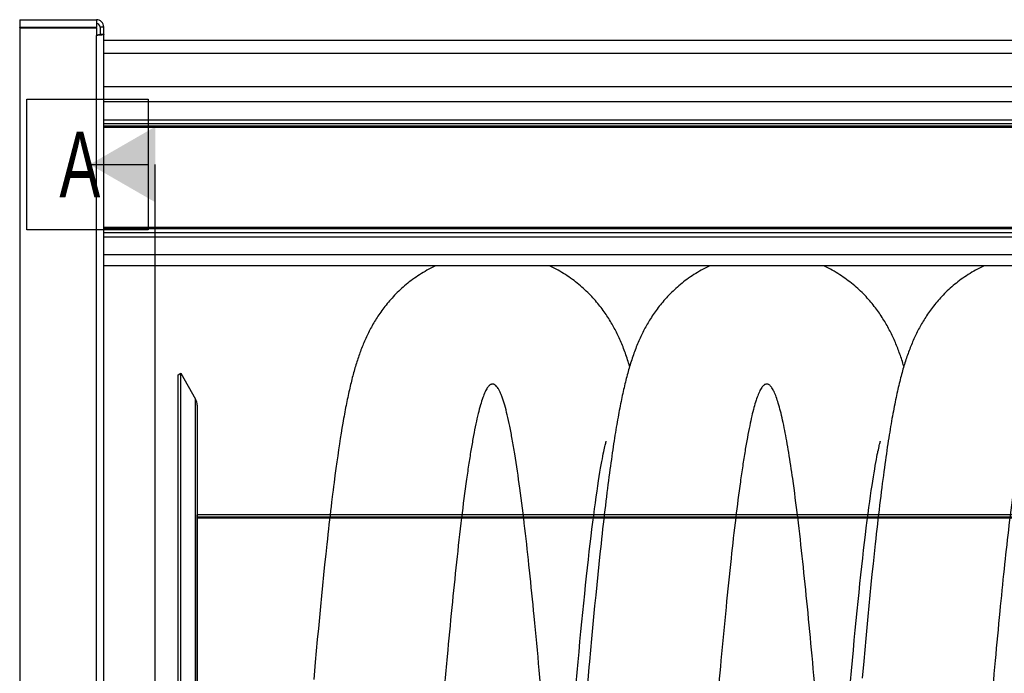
# Model space of a CAD drawing. Extents: x 0 to 420, y -49 to 297.
# Tile 14 of 20: x 139 to 192, y 211 to 246. Entities that reach past the tile are written whole.
import ezdxf

# ---------------------------------------------------------------- set-up
doc = ezdxf.new("R2010")
doc.units = 0
doc.header["$LTSCALE"] = 23.1
for name, color, linetype in [('110528_DXF_CONTINUOUS_LINE', 7, 'CONTINUOUS'), ('110528_DXF_DIMENSION', 7, 'CONTINUOUS'), ('110534_DXF_CONTINUOUS_LINE', 7, 'CONTINUOUS'), ('110652_DXF_CONTINUOUS_LINE', 7, 'CONTINUOUS'), ('110802_DXF_CONTINUOUS_LINE', 7, 'CONTINUOUS'), ('HOSE_125_10_DXF_CONTINUOUS', 7, 'CONTINUOUS')]:
    doc.layers.add(name, color=color, linetype=linetype)
doc.styles.get("Standard").update_dxf_attribs({"font": 'txt', "width": 0.7})

msp = doc.modelspace()

# ---------------------------------------------------------------- linework, layer by layer
at = {"layer": '110528_DXF_CONTINUOUS_LINE', "color": 7, "linetype": 'CONTINUOUS'}
for p, q in [((147.38532, 227.10552), (147.51523, 227.18052)), ((147.51523, 167.03052), (147.51523, 227.18052)), ((147.51523, 227.18052), (148.31426, 225.79655)), ((148.40135, 225.47136), (148.40135, 168.73968))]:
    msp.add_line(p, q, dxfattribs=at)
at = {"layer": '110528_DXF_CONTINUOUS_LINE', "color": 3, "linetype": 'CONTINUOUS'}
msp.add_line((147.38532, 167.10552), (147.38532, 227.10552), dxfattribs=at)
at = {"layer": '110528_DXF_CONTINUOUS_LINE', "color": 9, "linetype": 'CONTINUOUS'}
msp.add_line((148.31426, 168.41449), (148.31426, 225.79655), dxfattribs=at)
at = {"layer": '110528_DXF_CONTINUOUS_LINE', "color": 7, "linetype": 'CONTINUOUS'}
msp.add_arc((147.75135, 225.47155), 0.65, 0, 30, dxfattribs=at)
at = {"layer": '110528_DXF_DIMENSION', "color": 2, "linetype": 'CONTINUOUS'}
for p, q in [((139.2786, 234.85494), (139.2786, 241.85494)), ((139.2786, 241.85494), (145.7786, 241.85494)), ((145.7786, 241.85494), (145.7786, 234.85494)), ((142.6536, 238.35494), (145.7786, 238.35494)), ((146.1536, 155.8561), (146.1536, 238.35494)), ((145.7786, 234.85494), (139.2786, 234.85494))]:
    msp.add_line(p, q, dxfattribs=at)
msp.add_solid([(146.1536, 240.37567), (146.1536, 236.33422), (142.6536, 238.35494)], dxfattribs=at)
at = {"layer": '110534_DXF_CONTINUOUS_LINE', "color": 3, "linetype": 'CONTINUOUS'}
for p, q in [((138.9036, 246.10552), (138.9036, 245.70552)), ((138.9036, 246.10552), (143.0036, 246.10552)), ((143.0036, 246.10552), (143.0036, 245.70552)), ((138.9036, 245.70552), (143.0036, 245.70552)), ((138.9036, 245.66053), (138.9036, 203.88051)), ((138.9036, 245.66053), (143.0036, 245.66053)), ((143.0036, 245.66053), (143.0036, 245.26499)), ((143.4036, 197.78239), (143.4036, 245.70552))]:
    msp.add_line(p, q, dxfattribs=at)
at = {"layer": '110534_DXF_CONTINUOUS_LINE', "color": 7, "linetype": 'CONTINUOUS'}
for p, q in [((138.9036, 245.66053), (138.9036, 245.6903)), ((138.9036, 245.6903), (143.0036, 245.6903)), ((143.0036, 245.66053), (143.0036, 245.6903)), ((143.2036, 245.70552), (143.2036, 245.32452)), ((143.4036, 245.70552), (143.2036, 245.70552)), ((143.2036, 245.32452), (143.4036, 245.32452))]:
    msp.add_line(p, q, dxfattribs=at)
at = {"layer": '110534_DXF_CONTINUOUS_LINE', "color": 9, "linetype": 'CONTINUOUS'}
msp.add_line((143.0036, 197.83964), (143.0036, 245.26499), dxfattribs=at)
at = {"layer": '110534_DXF_CONTINUOUS_LINE', "color": 3, "linetype": 'CONTINUOUS'}
msp.add_arc((143.0036, 245.70552), 0.4, 0, 90, dxfattribs=at)
at = {"layer": '110534_DXF_CONTINUOUS_LINE', "color": 7, "linetype": 'CONTINUOUS'}
msp.add_arc((143.0036, 245.70552), 0.2, 0, 90, dxfattribs=at)
msp.add_open_spline([(143.0036, 245.29476), (143.02912, 245.29476), (143.07647, 245.2961), (143.13806, 245.30153), (143.17878, 245.30933), (143.1983, 245.31672), (143.2036, 245.3222), (143.2036, 245.32452)], degree=3, knots=[0, 0, 0, 0, 0.37199971, 0.68878527, 0.90457539, 0.96616636, 1, 1, 1, 1], dxfattribs=at)
at = {"layer": '110534_DXF_CONTINUOUS_LINE', "color": 3, "linetype": 'CONTINUOUS'}
msp.add_open_spline([(143.4036, 245.32452), (143.4036, 245.31988), (143.393, 245.30891), (143.35397, 245.29413), (143.27252, 245.27853), (143.14935, 245.26768), (143.05465, 245.26499), (143.0036, 245.26499)], degree=3, knots=[0, 0, 0, 0, 0.03383342, 0.09542291, 0.3112148, 0.627999, 1, 1, 1, 1], dxfattribs=at)
at = {"layer": '110652_DXF_CONTINUOUS_LINE', "color": 9, "linetype": 'CONTINUOUS'}
for p, q in [((148.40135, 185.32733), (148.40135, 219.60552)), ((210.70135, 219.60552), (148.40135, 219.60552)), ((148.40135, 219.49945), (210.70135, 219.49945))]:
    msp.add_line(p, q, dxfattribs=at)
at = {"layer": '110652_DXF_CONTINUOUS_LINE', "color": 3, "linetype": 'CONTINUOUS'}
for p, q in [((155.50675, 219.60552), (148.40135, 219.60552)), ((170.17341, 219.60552), (169.61182, 219.60552)), ((184.84007, 219.60552), (184.27848, 219.60552))]:
    msp.add_line(p, q, dxfattribs=at)
at = {"layer": '110802_DXF_CONTINUOUS_LINE', "color": 7, "linetype": 'CONTINUOUS'}
for p, q in [((143.4036, 245.00641), (235.6036, 245.00641)), ((235.6036, 242.50552), (143.4036, 242.50552)), ((235.6036, 232.9253), (143.4036, 232.9253))]:
    msp.add_line(p, q, dxfattribs=at)
at = {"layer": '110802_DXF_CONTINUOUS_LINE', "color": 9, "linetype": 'CONTINUOUS'}
for p, q in [((143.4036, 244.30653), (235.6036, 244.30653)), ((235.6036, 241.70145), (143.4036, 241.70145)), ((143.4036, 240.75033), (235.6036, 240.75033)), ((143.4036, 240.55362), (235.6036, 240.55362)), ((235.6036, 240.39999), (143.4036, 240.39999)), ((235.6036, 240.33442), (143.4036, 240.33442)), ((235.6036, 234.97746), (143.4036, 234.97746)), ((235.6036, 234.90318), (143.4036, 234.90318)), ((235.6036, 234.69519), (143.4036, 234.69519)), ((235.6036, 234.47235), (143.4036, 234.47235)), ((235.6036, 233.52123), (143.4036, 233.52123))]:
    msp.add_line(p, q, dxfattribs=at)
at = {"layer": 'HOSE_125_10_DXF_CONTINUOUS', "color": 7, "linetype": 'CONTINUOUS'}
for p, q in [((156.09833, 223.9743), (156.0532, 223.69171)), ((156.14296, 224.24538), (156.09833, 223.9743)), ((156.00751, 223.39698), (155.9612, 223.08939)), ((156.0532, 223.69171), (156.00751, 223.39698)), ((170.20501, 223.25637), (170.2213, 223.3253)), ((170.2213, 223.3253), (170.23581, 223.3846)), ((170.23581, 223.3846), (170.24848, 223.43461)), ((170.27921, 223.54703), (170.28142, 223.55434)), ((184.87109, 223.25384), (184.88692, 223.32099)), ((184.88692, 223.32099), (184.90112, 223.37922)), ((184.90112, 223.37922), (184.91362, 223.42876)), ((184.94502, 223.54421), (184.94765, 223.553)), ((155.9612, 223.08939), (155.91418, 222.76794)), ((170.09737, 222.74808), (170.12238, 222.87362)), ((170.12238, 222.87362), (170.14564, 222.98651)), ((170.14564, 222.98651), (170.16718, 223.08757)), ((170.16718, 223.08757), (170.18697, 223.17734)), ((170.18697, 223.17734), (170.20501, 223.25637)), ((184.7552, 222.70273), (184.77999, 222.82865)), ((184.81402, 222.99468), (184.83464, 223.09128)), ((184.83464, 223.09128), (184.85367, 223.17748)), ((184.85367, 223.17748), (184.87109, 223.25384)), ((155.86636, 222.43165), (155.8177, 222.07973)), ((155.91418, 222.76794), (155.86636, 222.43165)), ((169.97841, 222.09683), (170.01117, 222.28467)), ((170.01117, 222.28467), (170.04188, 222.455)), ((170.04188, 222.455), (170.07057, 222.60899)), ((170.07057, 222.60899), (170.09737, 222.74808)), ((184.66995, 222.24002), (184.70018, 222.40915)), ((184.70018, 222.40915), (184.7286, 222.56318)), ((184.7286, 222.56318), (184.7552, 222.70273)), ((155.8177, 222.07973), (155.76816, 221.71145)), ((169.90668, 221.66425), (169.94355, 221.89017)), ((169.94355, 221.89017), (169.97841, 222.09683)), ((184.5699, 221.64269), (184.60473, 221.85703)), ((184.60473, 221.85703), (184.63811, 222.05606)), ((184.63811, 222.05606), (184.66995, 222.24002)), ((155.76816, 221.71145), (155.71762, 221.32549)), ((169.82743, 221.15403), (169.8679, 221.41874)), ((169.8679, 221.41874), (169.90668, 221.66425)), ((184.49579, 221.16521), (184.53358, 221.4123)), ((184.53358, 221.4123), (184.5699, 221.64269)), ((169.74232, 220.57), (169.7855, 220.87094)), ((169.7855, 220.87094), (169.82743, 221.15403)), ((184.41571, 220.61745), (184.45652, 220.90066)), ((184.45652, 220.90066), (184.49579, 221.16521)), ((169.6532, 219.92025), (169.69812, 220.25252)), ((169.69812, 220.25252), (169.74232, 220.57)), ((184.32949, 219.9923), (184.37336, 220.31485)), ((184.37336, 220.31485), (184.41571, 220.61745)), ((169.6077, 219.57398), (169.6532, 219.92025)), ((184.23814, 219.29162), (184.28437, 219.65096)), ((184.28437, 219.65096), (184.32949, 219.9923)), ((169.51526, 218.84163), (169.56173, 219.21451)), ((169.56173, 219.21451), (169.6077, 219.57398)), ((184.19111, 218.91618), (184.23814, 219.29162)), ((169.4683, 218.45518), (169.51526, 218.84163)), ((184.14355, 218.52665), (184.19111, 218.91618)), ((169.37272, 217.63984), (169.42079, 218.0546)), ((169.42079, 218.0546), (169.4683, 218.45518)), ((184.04736, 217.70935), (184.0956, 218.12405)), ((184.0956, 218.12405), (184.14355, 218.52665)), ((169.32414, 217.21105), (169.37272, 217.63984)), ((183.99881, 217.28246), (184.04736, 217.70935)), ((155.27249, 217.49702), (155.21458, 216.94537)), ((169.27512, 216.76884), (169.32414, 217.21105)), ((169.94089, 217.51326), (169.8836, 216.96798)), ((183.94997, 216.84338), (183.99881, 217.28246)), ((184.60769, 217.51451), (184.55087, 216.97385)), ((155.21458, 216.94537), (155.15738, 216.38928)), ((169.22574, 216.31393), (169.27512, 216.76884)), ((169.8836, 216.96798), (169.82698, 216.41807)), ((183.9008, 216.39191), (183.94997, 216.84338)), ((184.55087, 216.97385), (184.49452, 216.42664)), ((155.15738, 216.38928), (155.10095, 215.82995)), ((169.17605, 215.84689), (169.22574, 216.31393)), ((169.82698, 216.41807), (169.77084, 215.86216)), ((183.8513, 215.92816), (183.9008, 216.39191)), ((184.49452, 216.42664), (184.43852, 215.87232)), ((155.10095, 215.82995), (155.04501, 215.26533)), ((169.12618, 215.36884), (169.17605, 215.84689)), ((169.77084, 215.86216), (169.71505, 215.29958)), ((183.75138, 214.96445), (183.80149, 215.45228)), ((183.80149, 215.45228), (183.8513, 215.92816)), ((184.43852, 215.87232), (184.38271, 215.30976)), ((155.04501, 215.26533), (154.98941, 214.69449)), ((169.07612, 214.88008), (169.12618, 215.36884)), ((169.71505, 215.29958), (169.6594, 214.72872)), ((183.70099, 214.46526), (183.75138, 214.96445)), ((184.38271, 215.30976), (184.32707, 214.73922)), ((154.98941, 214.69449), (154.93393, 214.1154)), ((168.97545, 213.87126), (169.02588, 214.38087)), ((169.02588, 214.38087), (169.07612, 214.88008)), ((169.6594, 214.72872), (169.60387, 214.14974)), ((183.65036, 213.95507), (183.70099, 214.46526)), ((184.32707, 214.73922), (184.2716, 214.16096)), ((154.93393, 214.1154), (154.8785, 213.52778)), ((168.92482, 213.35113), (168.97545, 213.87126)), ((169.60387, 214.14974), (169.54846, 213.56289)), ((183.59953, 213.43426), (183.65036, 213.95507)), ((184.2716, 214.16096), (184.21629, 213.57541)), ((154.8785, 213.52778), (154.8231, 212.93179)), ((168.87396, 212.82059), (168.92482, 213.35113)), ((169.54846, 213.56289), (169.49319, 212.96888)), ((183.54851, 212.90326), (183.59953, 213.43426)), ((184.21629, 213.57541), (184.16116, 212.98298)), ((154.8231, 212.93179), (154.76779, 212.32829)), ((168.82287, 212.27976), (168.87396, 212.82059)), ((169.49319, 212.96888), (169.4381, 212.36834)), ((183.49731, 212.36246), (183.54851, 212.90326)), ((184.16116, 212.98298), (184.1062, 212.38402)), ((154.76779, 212.32829), (154.71261, 211.71824)), ((168.7716, 211.72913), (168.82287, 212.27976)), ((169.4381, 212.36834), (169.38318, 211.76171)), ((183.44598, 211.81233), (183.49731, 212.36246)), ((184.1062, 212.38402), (184.05138, 211.77875)), ((168.72016, 211.16911), (168.7716, 211.72913)), ((183.39452, 211.25332), (183.44598, 211.81233)), ((184.05138, 211.77875), (183.96943, 210.85951)), ((154.71261, 211.71824), (154.63015, 210.7923)), ((183.34295, 210.68579), (183.39452, 211.25332)), ((168.66858, 210.60036), (168.72016, 211.16911))]:
    msp.add_line(p, q, dxfattribs=at)
at = {"layer": 'HOSE_125_10_DXF_CONTINUOUS', "color": 9, "linetype": 'CONTINUOUS'}
for p, q in [((148.40135, 174.74052), (148.40135, 219.60552)), ((210.70135, 219.60552), (148.40135, 219.60552)), ((148.40135, 219.49945), (210.70135, 219.49945)), ((230.40135, 219.47052), (148.40135, 219.47052)), ((148.40135, 219.43725), (230.40135, 219.43725))]:
    msp.add_line(p, q, dxfattribs=at)
at = {"layer": 'HOSE_125_10_DXF_CONTINUOUS', "color": 7, "linetype": 'CONTINUOUS'}
for points in [[(161.14528, 232.9253), (161.10434, 232.90624), (160.99899, 232.85509), (160.89473, 232.80239), (160.79166, 232.74819), (160.68981, 232.69253), (160.58917, 232.63544), (160.48985, 232.577), (160.39186, 232.51723), (160.29521, 232.45618), (160.19998, 232.39394), (160.10619, 232.33054), (160.01385, 232.26601), (159.92303, 232.20047), (159.83374, 232.13395), (159.74598, 232.06648), (159.65982, 231.99817), (159.57525, 231.92906), (159.49227, 231.85918), (159.41092, 231.78862), (159.33117, 231.71742), (159.25302, 231.64561), (159.17656, 231.57333), (159.10178, 231.50063), (159.02864, 231.42754), (158.95714, 231.35411), (158.8873, 231.28041), (158.81906, 231.20646), (158.75233, 231.1322), (158.68705, 231.05761), (158.62323, 230.98278), (158.56093, 230.90781), (158.50007, 230.8327), (158.44069, 230.7575), (158.38289, 230.68244), (158.32669, 230.60763), (158.27202, 230.53302), (158.21887, 230.4587), (158.16724, 230.38474), (158.11706, 230.31111), (158.06821, 230.23771), (158.02068, 230.1646), (157.97442, 230.09176), (157.92924, 230.01896), (157.88515, 229.94625), (157.84209, 229.8736), (157.79983, 229.80063), (157.75829, 229.72726), (157.71752, 229.65356), (157.67742, 229.57937), (157.6379, 229.50458), (157.59903, 229.42927), (157.56089, 229.35361), (157.52344, 229.27759), (157.48667, 229.2012), (157.45069, 229.12467), (157.41548, 229.04801), (157.381, 228.97118), (157.3473, 228.89434), (157.31439, 228.81752), (157.28219, 228.74067), (157.25068, 228.66371), (157.21984, 228.58667), (157.18964, 228.50951), (157.16, 228.43208), (157.1309, 228.35435), (157.10233, 228.27631), (157.07423, 228.19785), (157.04658, 228.11896), (157.01938, 228.03959), (156.99257, 227.95968), (156.96614, 227.87917), (156.94007, 227.79805), (156.91436, 227.7163), (156.88899, 227.63391), (156.86394, 227.55083), (156.83918, 227.46698), (156.81469, 227.38231), (156.79046, 227.29681), (156.76648, 227.21042), (156.74272, 227.1231), (156.71919, 227.03482), (156.69586, 226.94555), (156.67273, 226.85528), (156.64978, 226.76394), (156.627, 226.67149), (156.60437, 226.57792), (156.5819, 226.48315), (156.55953, 226.38708), (156.53728, 226.28967), (156.51511, 226.19088), (156.49303, 226.0906), (156.471, 225.98877), (156.44903, 225.88537), (156.42713, 225.78041), (156.40529, 225.6739), (156.3835, 225.56576), (156.36173, 225.45588), (156.33998, 225.34423), (156.31825, 225.23075), (156.29649, 225.11528), (156.27471, 224.99776), (156.25291, 224.87815), (156.23105, 224.75632), (156.20915, 224.63223), (156.18718, 224.50583), (156.14296, 224.24538)], [(171.53151, 227.55391), (171.5047, 227.64272), (171.47737, 227.7312), (171.44956, 227.81918), (171.42128, 227.90664), (171.39248, 227.99364), (171.36315, 228.08018), (171.33331, 228.16618), (171.30291, 228.25171), (171.27195, 228.33677), (171.24048, 228.42118), (171.20846, 228.505), (171.17589, 228.58826), (171.14283, 228.67073), (171.10927, 228.75246), (171.07518, 228.83348), (171.04068, 228.91355), (171.00578, 228.99264), (170.97044, 229.07086), (170.93466, 229.14819), (170.89848, 229.2246), (170.86185, 229.30019), (170.82467, 229.37515), (170.78695, 229.44948), (170.74866, 229.52322), (170.70968, 229.59661), (170.66999, 229.66964), (170.62959, 229.74233), (170.5883, 229.81494), (170.54611, 229.88745), (170.503, 229.95989), (170.45875, 230.03254), (170.41332, 230.10544), (170.3667, 230.17852), (170.31877, 230.25192), (170.26945, 230.32569), (170.21875, 230.39974), (170.16669, 230.47396), (170.11323, 230.54835), (170.05835, 230.62287), (170.00209, 230.6974), (169.94444, 230.7719), (169.88536, 230.84636), (169.82487, 230.92072), (169.76294, 230.99491), (169.69956, 231.06894), (169.63465, 231.14281), (169.56821, 231.21649), (169.50021, 231.28994), (169.43059, 231.36315), (169.35932, 231.43612), (169.28638, 231.50879), (169.21179, 231.58109), (169.13549, 231.65301), (169.05748, 231.72449), (168.97784, 231.7954), (168.89654, 231.86572), (168.81357, 231.9354), (168.72902, 232.00432), (168.64287, 232.07244), (168.55512, 232.13972), (168.46586, 232.20605), (168.37509, 232.27139), (168.28281, 232.33569), (168.1891, 232.39888), (168.09398, 232.4609), (167.99744, 232.52172), (167.89958, 232.58125), (167.80041, 232.63946), (167.69994, 232.69631), (167.59827, 232.75173), (167.49543, 232.80568), (167.39143, 232.85813), (167.28636, 232.90903), (167.25133, 232.9253)], [(175.81182, 232.9253), (175.77705, 232.90915), (175.67188, 232.85821), (175.56779, 232.80572), (175.46486, 232.75173), (175.3631, 232.69626), (175.26254, 232.63935), (175.16328, 232.58108), (175.06533, 232.52149), (174.96871, 232.46061), (174.87351, 232.39854), (174.77975, 232.33532), (174.68743, 232.27097), (174.59665, 232.20561), (174.5074, 232.13928), (174.41967, 232.07201), (174.33355, 232.0039), (174.24903, 231.935), (174.16609, 231.86534), (174.0848, 231.79502), (174.00515, 231.72409), (173.92711, 231.65258), (173.85075, 231.58059), (173.77604, 231.50817), (173.70297, 231.43535), (173.63153, 231.36219), (173.56172, 231.28875), (173.4935, 231.21504), (173.42685, 231.1411), (173.36174, 231.06695), (173.29816, 230.99265), (173.23607, 230.9182), (173.17545, 230.84363), (173.11627, 230.76898), (173.05855, 230.69431), (173.00224, 230.61964), (172.94733, 230.545), (172.89384, 230.47049), (172.84174, 230.39614), (172.79101, 230.32196), (172.74164, 230.24804), (172.69365, 230.17446), (172.64697, 230.10117), (172.60149, 230.02811), (172.55724, 229.95535), (172.51415, 229.88284), (172.47201, 229.81029), (172.43078, 229.73769), (172.39046, 229.66506), (172.35088, 229.59211), (172.31201, 229.51883), (172.27385, 229.44523), (172.23626, 229.37108), (172.19924, 229.29633), (172.16277, 229.22099), (172.12676, 229.14486), (172.09118, 229.06787), (172.05604, 228.99003), (172.02133, 228.91128), (171.98697, 228.83149), (171.95301, 228.7507), (171.91954, 228.66916), (171.88656, 228.58682), (171.85402, 228.50364), (171.82202, 228.41981), (171.79052, 228.3353), (171.7595, 228.25004), (171.729, 228.16417), (171.69898, 228.07762), (171.66943, 227.99037), (171.6404, 227.9026), (171.61187, 227.81428), (171.58381, 227.72536), (171.55625, 227.63598), (171.52919, 227.54619), (171.50257, 227.45587), (171.47638, 227.36496), (171.45059, 227.2735), (171.42518, 227.18138), (171.40006, 227.08838), (171.37522, 226.99441), (171.35065, 226.89948), (171.32631, 226.80349), (171.3022, 226.70639), (171.27829, 226.60814), (171.25457, 226.50869), (171.23103, 226.40801), (171.20765, 226.30604), (171.1844, 226.20264), (171.16126, 226.09777), (171.13823, 225.99139), (171.11528, 225.88334), (171.09238, 225.77358), (171.06955, 225.66206), (171.04675, 225.54867), (171.02399, 225.4334), (171.00124, 225.31616), (170.97847, 225.19675), (170.95567, 225.07509), (170.93285, 224.95115), (170.90996, 224.82477), (170.88701, 224.69589), (170.864, 224.56446), (170.84089, 224.43033), (170.8177, 224.29346), (170.7944, 224.15377), (170.77097, 224.01101), (170.74741, 223.86509), (170.7237, 223.71599), (170.69983, 223.56351), (170.67581, 223.4076), (170.65161, 223.24818), (170.62723, 223.08502), (170.60264, 222.91806), (170.57786, 222.74722), (170.55286, 222.57224), (170.52762, 222.39302), (170.50215, 222.2095), (170.47643, 222.02147), (170.45047, 221.82887), (170.42425, 221.63161), (170.39774, 221.42936), (170.37094, 221.22201), (170.34386, 221.00951), (170.31647, 220.79161), (170.28877, 220.56815), (170.26075, 220.3391), (170.23243, 220.10448), (170.20376, 219.8638), (170.17478, 219.61738), (170.14567, 219.3665), (170.1164, 219.11106), (170.08698, 218.8511), (170.05759, 218.58822), (170.02824, 218.32253), (169.99892, 218.05397), (169.94089, 217.51326)], [(186.19817, 227.55376), (186.19479, 227.56518), (186.16977, 227.64784), (186.14444, 227.72982), (186.11877, 227.81116), (186.09274, 227.89188), (186.06634, 227.97204), (186.03954, 228.05165), (186.01233, 228.13077), (185.98467, 228.20947), (185.95652, 228.28779), (185.92788, 228.36575), (185.89873, 228.44337), (185.86905, 228.52065), (185.83881, 228.59764), (185.80797, 228.67443), (185.7765, 228.75103), (185.74438, 228.82748), (185.71156, 228.90382), (185.67801, 228.98012), (185.6437, 229.05636), (185.60865, 229.13246), (185.57283, 229.20847), (185.53623, 229.28437), (185.49887, 229.36004), (185.46075, 229.4355), (185.42184, 229.51074), (185.38219, 229.58565), (185.34181, 229.66019), (185.30067, 229.73441), (185.25873, 229.80831), (185.21603, 229.88185), (185.17252, 229.95508), (185.12807, 230.02817), (185.08269, 230.10108), (185.03633, 230.17386), (184.98883, 230.24672), (184.94016, 230.31964), (184.8903, 230.39262), (184.83902, 230.4659), (184.78624, 230.53955), (184.73198, 230.61344), (184.67618, 230.68761), (184.61872, 230.7621), (184.55965, 230.8368), (184.4991, 230.91146), (184.43707, 230.98602), (184.3735, 231.06048), (184.30846, 231.13473), (184.24196, 231.20867), (184.17395, 231.28234), (184.10432, 231.35576), (184.03305, 231.42893), (183.96013, 231.50178), (183.88551, 231.57429), (183.80915, 231.64646), (183.73105, 231.7182), (183.65128, 231.78941), (183.56982, 231.86003), (183.48667, 231.93004), (183.40192, 231.99927), (183.31558, 232.06769), (183.22764, 232.13526), (183.13821, 232.20186), (183.0473, 232.26743), (182.95489, 232.33194), (182.86108, 232.39532), (182.76586, 232.45752), (182.66924, 232.51851), (182.5713, 232.5782), (182.47204, 232.63656), (182.37149, 232.69357), (182.26973, 232.74914), (182.16678, 232.80325), (182.06264, 232.85587), (181.95742, 232.90692), (181.91793, 232.9253)], [(190.47836, 232.9253), (190.45032, 232.91231), (190.34534, 232.8616), (190.24141, 232.80934), (190.13865, 232.75558), (190.03706, 232.70035), (189.93666, 232.64369), (189.83755, 232.58568), (189.73975, 232.52634), (189.64326, 232.46572), (189.54818, 232.40391), (189.45452, 232.34093), (189.36228, 232.27682), (189.27153, 232.21168), (189.18228, 232.14555), (189.09453, 232.07845), (189.00833, 232.01048), (188.92368, 231.94167), (188.84057, 231.87206), (188.75911, 231.80179), (188.67926, 231.73087), (188.60102, 231.65937), (188.5245, 231.58742), (188.44969, 231.51509), (188.37656, 231.4424), (188.30511, 231.36942), (188.23533, 231.29621), (188.1672, 231.22278), (188.10065, 231.14916), (188.03568, 231.07537), (187.97225, 231.00146), (187.91033, 230.92743), (187.84987, 230.85329), (187.79087, 230.7791), (187.73332, 230.70491), (187.67719, 230.63074), (187.62247, 230.55663), (187.56918, 230.48267), (187.51728, 230.4089), (187.46676, 230.33533), (187.41759, 230.26202), (187.3698, 230.18907), (187.32331, 230.11643), (187.27799, 230.04396), (187.23382, 229.97169), (187.19076, 229.89961), (187.14863, 229.82747), (187.10741, 229.75526), (187.06707, 229.68299), (187.0275, 229.61046), (186.98864, 229.53762), (186.95051, 229.46451), (186.91303, 229.39099), (186.87615, 229.31699), (186.83988, 229.24256), (186.80425, 229.16774), (186.76923, 229.09251), (186.73481, 229.01686), (186.70101, 228.94084), (186.66781, 228.86445), (186.63519, 228.78766), (186.60313, 228.71047), (186.57163, 228.63284), (186.54065, 228.55476), (186.51018, 228.4762), (186.48021, 228.39713), (186.4507, 228.31753), (186.42166, 228.23737), (186.39305, 228.15662), (186.36487, 228.07525), (186.33708, 227.9932), (186.30967, 227.91046), (186.28262, 227.82696), (186.25588, 227.74257), (186.22944, 227.65726), (186.20327, 227.57096), (186.17733, 227.48352), (186.15159, 227.39485), (186.12604, 227.30493), (186.10066, 227.21361), (186.07541, 227.1208), (186.05029, 227.02647), (186.02533, 226.93069), (186.00051, 226.83342), (185.97581, 226.73458), (185.95122, 226.63408), (185.92672, 226.53185), (185.9023, 226.42785), (185.87795, 226.322), (185.85365, 226.21425), (185.82941, 226.10454), (185.80522, 225.99284), (185.78107, 225.87913), (185.75695, 225.76331), (185.73284, 225.64529), (185.70873, 225.52502), (185.68462, 225.40244), (185.66048, 225.27743), (185.63632, 225.14991), (185.61211, 225.01984), (185.58788, 224.88719), (185.56361, 224.75196), (185.53929, 224.61403), (185.51488, 224.47318), (185.49039, 224.32935), (185.4658, 224.18247), (185.44108, 224.03222), (185.41621, 223.87851), (185.39119, 223.72131), (185.366, 223.56034), (185.34063, 223.39557), (185.31508, 223.22689), (185.28929, 223.05393), (185.26325, 222.8765), (185.23698, 222.69462), (185.21046, 222.50811), (185.18369, 222.31689), (185.15667, 222.12086), (185.12938, 221.91984), (185.10181, 221.71373), (185.07397, 221.50244), (185.04584, 221.28579), (185.0174, 221.06351), (184.98866, 220.83568), (184.9597, 220.60266), (184.93045, 220.36407), (184.90097, 220.12013), (184.8714, 219.87213), (184.84175, 219.62003), (184.81202, 219.36384), (184.78238, 219.1051), (184.75284, 218.84402), (184.72339, 218.58049), (184.69414, 218.31558), (184.66514, 218.04984), (184.60769, 217.51451)], [(170.24848, 223.43461), (170.25924, 223.47559), (170.26387, 223.49277), (170.26799, 223.50778), (170.2716, 223.52067), (170.27468, 223.5315), (170.27722, 223.54026), (170.27921, 223.54703)], [(184.91362, 223.42876), (184.92433, 223.46978), (184.92899, 223.48715), (184.93316, 223.50244), (184.93684, 223.5157), (184.94005, 223.52705), (184.94278, 223.53655), (184.94502, 223.54421)], [(184.77999, 222.82865), (184.80309, 222.94224), (184.81402, 222.99468)], [(155.71762, 221.32549), (155.69196, 221.12562), (155.66602, 220.92084), (155.6398, 220.7111), (155.58644, 220.27598)], [(155.58644, 220.27598), (155.55925, 220.05006), (155.53174, 219.81849), (155.50389, 219.58114), (155.47566, 219.33747), (155.44709, 219.08782), (155.41833, 218.83335), (155.38934, 218.57384), (155.36014, 218.30941), (155.33094, 218.04177), (155.27249, 217.49702)], [(169.38318, 211.76171), (169.35579, 211.45623), (169.27382, 210.53122)]]:
    msp.add_lwpolyline(points, dxfattribs=at)
at = {"layer": 'HOSE_125_10_DXF_CONTINUOUS', "color": 9, "linetype": 'CONTINUOUS'}
msp.add_open_spline([(217.20135, 174.8373), (217.14378, 174.36014), (217.02974, 173.45295), (216.84644, 172.13732), (216.65901, 170.95089), (216.4917, 170.04531), (216.35531, 169.41564), (216.25804, 169.01488), (216.16095, 168.66337), (216.062, 168.3553), (215.96097, 168.09373), (215.85692, 167.88224), (215.76466, 167.74554), (215.68857, 167.66975), (215.63614, 167.63273), (215.58451, 167.61088), (215.53389, 167.60329), (215.48326, 167.60961), (215.43319, 167.62952), (215.38374, 167.66246), (215.31376, 167.72776), (215.22475, 167.85061), (215.12262, 168.0473), (215.01825, 168.30615), (214.91352, 168.62369), (214.80849, 168.99971), (214.70327, 169.4336), (214.55516, 170.12382), (214.36644, 171.1659), (214.14483, 172.62083), (213.93107, 174.24134), (213.72716, 175.96385), (213.5265, 177.81018), (213.32052, 179.85487), (213.10952, 182.08974), (212.89843, 184.44855), (212.68106, 186.98389), (212.45795, 189.67837), (212.16309, 193.33099), (211.79601, 197.97948), (211.35672, 203.51612), (210.9686, 208.20451), (210.64551, 211.85119), (210.41424, 214.3073), (210.20003, 216.4285), (210.0007, 218.26492), (209.79652, 219.98667), (209.58671, 221.57158), (209.37742, 222.95472), (209.19384, 223.9879), (209.04048, 224.71663), (208.9266, 225.19177), (208.81303, 225.59914), (208.70205, 225.9317), (208.59391, 226.19215), (208.50226, 226.36243), (208.42694, 226.46643), (208.37397, 226.52439), (208.32063, 226.56749), (208.26526, 226.59618), (208.20702, 226.60846), (208.14682, 226.60144), (208.08772, 226.57542), (208.02975, 226.53161), (207.97234, 226.47042), (207.89033, 226.35758), (207.79099, 226.16908), (207.67826, 225.88818), (207.56505, 225.53823), (207.45141, 225.11993), (207.3337, 224.61772), (207.21285, 224.02873), (207.08919, 223.35067), (206.96537, 222.59809), (206.80791, 221.54977), (206.62235, 220.16602), (206.40531, 218.35573), (206.18252, 216.30458), (205.95434, 214.0213), (205.726, 211.57418), (205.49068, 208.9101), (205.24917, 206.04984), (205.00816, 203.09802), (204.77324, 200.16013), (204.5381, 197.18929), (204.2968, 194.13896), (204.04919, 191.04214), (203.80163, 188.01424), (203.54783, 185.01439), (203.28761, 182.08648), (203.04207, 179.50338), (202.82014, 177.34096), (202.62089, 175.54002), (202.41681, 173.85783), (202.23647, 172.5318), (202.09048, 171.57074), (201.98481, 170.92754), (201.87923, 170.33836), (201.77127, 169.79191), (201.66071, 169.29266), (201.54694, 168.84505), (201.43353, 168.4655), (201.32267, 168.16043), (201.22743, 167.95391), (201.1526, 167.82695), (201.09978, 167.75239), (201.04685, 167.69268), (200.99357, 167.64784), (200.9396, 167.61803), (200.88326, 167.60352), (200.82456, 167.60678), (200.76522, 167.6294), (200.70708, 167.67), (200.64962, 167.72801), (200.5924, 167.80337), (200.51088, 167.93592), (200.41179, 168.14814), (200.29884, 168.45715), (200.18545, 168.83505), (200.07169, 169.28103), (199.95392, 169.81126), (199.83302, 170.42847), (199.7093, 171.13482), (199.58543, 171.91492), (199.42812, 172.9958), (199.24263, 174.41631), (199.02556, 176.26769), (198.80273, 178.35728), (198.5745, 180.67579), (198.34612, 183.15344), (198.1108, 185.84354), (197.86929, 188.72472), (197.62824, 191.69169), (197.3933, 194.63835), (197.15817, 197.61161), (196.91689, 200.65815), (196.6693, 203.74468), (196.42175, 206.75574), (196.168, 209.73149), (195.90786, 212.62798), (195.65746, 215.22661), (195.42538, 217.44477), (195.20997, 219.33429), (195.02157, 220.82088), (194.8636, 221.94084), (194.74915, 222.6924), (194.63476, 223.38195), (194.52048, 224.00784), (194.40637, 224.56865), (194.28992, 225.07396), (194.17092, 225.51875), (194.04848, 225.89778), (193.94135, 226.16128), (193.85321, 226.32917), (193.79263, 226.42437), (193.73341, 226.49818), (193.67582, 226.55211), (193.61744, 226.58854), (193.55779, 226.60673), (193.49749, 226.60548), (193.43801, 226.5849), (193.37975, 226.5462), (193.32023, 226.48806), (193.25955, 226.40893), (193.19773, 226.30778), (193.13589, 226.18614), (193.04838, 225.985), (192.94142, 225.68096), (192.81866, 225.25387), (192.69559, 224.74699), (192.57218, 224.16172), (192.44854, 223.49966), (192.32079, 222.73905), (192.18966, 221.8778), (192.00359, 220.54209), (191.78996, 218.80854), (191.55107, 216.64144), (191.31591, 214.31573), (191.0745, 211.74525), (190.82717, 208.94815), (190.57974, 206.01645), (190.32506, 202.89634), (190.06373, 199.62165), (189.72113, 195.2868), (189.38016, 190.99121), (189.0331, 186.79276), (188.76544, 183.69007), (188.49796, 180.76626), (188.26879, 178.44357), (188.08162, 176.68633), (187.93831, 175.41605), (187.79134, 174.19776), (187.6277, 172.94557), (187.47804, 171.91096), (187.34327, 171.07691), (187.24334, 170.50526), (187.1409, 169.96963), (187.03548, 169.47385), (186.93024, 169.03497), (186.82522, 168.65389), (186.72046, 168.33122), (186.61604, 168.06745), (186.52454, 167.88654), (186.44942, 167.77374), (186.39537, 167.70804), (186.33958, 167.65666), (186.28113, 167.62115), (186.22143, 167.60395), (186.13812, 167.60707), (186.05729, 167.65342), (185.98612, 167.72429), (185.90779, 167.82614), (185.81512, 167.99231), (185.71081, 168.23644), (185.60618, 168.53948), (185.49763, 168.91342), (185.38619, 169.36135), (185.27217, 169.88565), (185.15797, 170.47577), (185.04363, 171.13036), (184.92923, 171.84792), (184.77097, 172.92459), (184.56807, 174.47134), (184.32722, 176.54655), (184.09424, 178.76966), (183.87247, 181.05361), (183.65511, 183.42708), (183.43199, 185.98768), (183.20332, 188.71833), (182.97461, 191.53022), (182.65588, 195.52305), (182.34062, 199.52988), (182.02138, 203.5113), (181.78664, 206.37587), (181.54586, 209.21753), (181.29859, 212.00027), (181.05151, 214.61372), (180.79894, 217.08549), (180.54054, 219.37301), (180.29023, 221.31895), (180.08623, 222.68131), (179.93958, 223.54258), (179.83153, 224.12163), (179.72084, 224.655), (179.60694, 225.13823), (179.49333, 225.5538), (179.38016, 225.90098), (179.26739, 226.17905), (179.16804, 226.36517), (179.08599, 226.4761), (179.02855, 226.53592), (178.97051, 226.57833), (178.90984, 226.60346), (178.84585, 226.60827), (178.7807, 226.58989), (178.71731, 226.54996), (178.65497, 226.48963), (178.59303, 226.40903), (178.5312, 226.30803), (178.46936, 226.18655), (178.38592, 225.99497), (178.28604, 225.71446), (178.17256, 225.32888), (178.05878, 224.87519), (177.941, 224.33721), (177.82008, 223.7122), (177.69635, 222.99803), (177.57246, 222.21033), (177.40076, 221.02033), (177.18918, 219.36665), (176.93495, 217.12624), (176.674, 214.57672), (176.42113, 211.89104), (176.18056, 209.1769), (175.94525, 206.40315), (175.70375, 203.45702), (175.45613, 200.36517), (175.20849, 197.23628), (174.95409, 194.02045), (174.69309, 190.7584), (174.43171, 187.57259), (174.177, 184.58462), (173.92356, 181.75507), (173.66388, 179.04266), (173.39723, 176.49202), (173.13108, 174.21612), (172.90008, 172.49552), (172.70971, 171.26881), (172.56734, 170.44582), (172.42176, 169.70632), (172.28376, 169.10874), (172.15991, 168.65853), (172.05515, 168.3351), (171.95075, 168.07052), (171.85816, 167.88675), (171.78036, 167.77009), (171.72307, 167.70193), (171.66538, 167.65114), (171.6068, 167.6179), (171.54695, 167.60311), (171.48669, 167.60788), (171.42744, 167.63179), (171.36936, 167.67367), (171.31191, 167.733), (171.22985, 167.84328), (171.13051, 168.02865), (171.01775, 168.30574), (170.90052, 168.66423), (170.78011, 169.10779), (170.65689, 169.63944), (170.53339, 170.24895), (170.41335, 170.91444), (170.29622, 171.63041), (170.13782, 172.68368), (169.9348, 174.2019), (169.69399, 176.24446), (169.44739, 178.56797), (169.20048, 181.10211), (168.94581, 183.9001), (168.68444, 186.93679), (168.43031, 190.01569), (168.18883, 193.0174), (167.87104, 197.0223), (167.4714, 202.09023), (167.0524, 207.21957), (166.70291, 211.22155), (166.44166, 214.03246), (166.18714, 216.56516), (165.93513, 218.85182), (165.67755, 220.92735), (165.44774, 222.51644), (165.25982, 223.62114), (165.12607, 224.31985), (164.9927, 224.92807), (164.85843, 225.44886), (164.74032, 225.82515), (164.6416, 226.07916), (164.5705, 226.23563), (164.4977, 226.36803), (164.42245, 226.47455), (164.3561, 226.54153), (164.30246, 226.5774), (164.25817, 226.59783), (164.20568, 226.60851), (164.1455, 226.60106), (164.08643, 226.57464), (164.02848, 226.53045), (163.97108, 226.46889), (163.88907, 226.3555), (163.78538, 226.158), (163.66576, 225.85465), (163.54333, 225.46527), (163.42037, 224.99591), (163.29706, 224.4475), (163.17355, 223.82143), (163.04984, 223.11946), (162.92598, 222.34359), (162.74591, 221.11195), (162.51951, 219.34835), (162.26108, 217.05778), (162.00851, 214.58335), (161.75388, 211.88785), (161.49255, 208.93664), (161.22474, 205.75746), (160.95683, 202.46289), (160.68521, 199.0514), (160.40251, 195.47214), (160.04788, 191.01222), (159.69567, 186.71267), (159.346, 182.72789), (159.07872, 179.87015), (158.81173, 177.24221), (158.58163, 175.19899), (158.39309, 173.69129), (158.25012, 172.634), (158.10362, 171.6454), (157.95913, 170.77193), (157.82185, 170.03662), (157.69079, 169.41815), (157.55691, 168.8763), (157.43658, 168.47441), (157.33809, 168.20545), (157.26847, 168.04117), (157.19894, 167.90286), (157.12797, 167.78814), (157.05496, 167.6982), (156.97819, 167.63491), (156.8979, 167.60272), (156.81768, 167.6063), (156.74295, 167.64119), (156.6723, 167.70141), (156.60254, 167.78721), (156.53056, 167.90267), (156.45683, 168.04997), (156.38151, 168.23061), (156.30607, 168.44164), (156.19968, 168.78168), (156.06947, 169.28247), (155.91436, 169.99651), (155.75506, 170.85578), (155.65305, 171.48583), (155.60135, 171.82245)], degree=3, knots=[0, 0, 0, 0, 0.0029392, 0.00559133, 0.00812292, 0.01028421, 0.01122183, 0.01206259, 0.01280587, 0.01345137, 0.01404083, 0.01451873, 0.01489118, 0.0150421, 0.01517327, 0.01528117, 0.01538204, 0.01548258, 0.01558956, 0.01570861, 0.01584387, 0.01617298, 0.01662956, 0.0171969, 0.01787783, 0.01867344, 0.01958377, 0.02060773, 0.02299011, 0.0260587, 0.0296071, 0.03298549, 0.03666584, 0.04096449, 0.04555273, 0.05039357, 0.05544714, 0.06111415, 0.06692772, 0.07785691, 0.08962995, 0.1008928, 0.10662606, 0.11201809, 0.11597913, 0.11966389, 0.12331432, 0.12658187, 0.12944029, 0.13186853, 0.13299781, 0.13399396, 0.13485594, 0.13558338, 0.13613639, 0.13657921, 0.13676173, 0.13692043, 0.13705809, 0.13717902, 0.13729851, 0.13741638, 0.13754353, 0.13768872, 0.13785791, 0.13805485, 0.13854023, 0.13915563, 0.1399046, 0.14078806, 0.14180577, 0.14305852, 0.14446462, 0.14602052, 0.1477225, 0.15094724, 0.154558, 0.15887215, 0.16356436, 0.16859055, 0.17390212, 0.17991963, 0.18614431, 0.19201365, 0.1979433, 0.20436893, 0.21072583, 0.21694199, 0.22294745, 0.22913657, 0.23491774, 0.23881514, 0.24242997, 0.2459982, 0.24917758, 0.2506133, 0.25194275, 0.25316362, 0.25427364, 0.25534884, 0.25629033, 0.25709742, 0.25777028, 0.25827405, 0.25848526, 0.25867068, 0.25883203, 0.25897196, 0.25909458, 0.25920597, 0.25932329, 0.25944798, 0.25958933, 0.25975378, 0.25994541, 0.26016676, 0.2607043, 0.26137387, 0.26217768, 0.26311595, 0.26418803, 0.26549883, 0.26696181, 0.26857318, 0.27032902, 0.2736413, 0.27733352, 0.28172822, 0.28649216, 0.29158054, 0.29694413, 0.30300591, 0.30926182, 0.31514806, 0.32108301, 0.32750123, 0.33383713, 0.34001893, 0.34597709, 0.35210099, 0.35780329, 0.36194213, 0.36573975, 0.3694331, 0.37110549, 0.37265639, 0.37408209, 0.3753798, 0.37654705, 0.37758158, 0.37855062, 0.37936171, 0.38001646, 0.38028673, 0.38052038, 0.38070544, 0.38086401, 0.38100074, 0.38112276, 0.38123993, 0.38136333, 0.38150251, 0.3816643, 0.38187006, 0.38211075, 0.3823883, 0.38270388, 0.38345162, 0.38435707, 0.38542068, 0.3866407, 0.38801451, 0.38953915, 0.39135706, 0.3933419, 0.39778619, 0.40203798, 0.40667465, 0.41208115, 0.41782648, 0.42384666, 0.4300733, 0.43697058, 0.44393629, 0.45666527, 0.46332234, 0.46969889, 0.47570985, 0.48127712, 0.48397176, 0.48651675, 0.48909463, 0.49147595, 0.49423939, 0.49548704, 0.49664254, 0.49778817, 0.49882177, 0.49974198, 0.50054773, 0.50123857, 0.50181554, 0.50228146, 0.50247475, 0.50264329, 0.50280063, 0.5029364, 0.5030579, 0.50317513, 0.50343728, 0.50360027, 0.50379033, 0.50422025, 0.50475971, 0.50541233, 0.50617954, 0.50714027, 0.50823452, 0.50946041, 0.51081576, 0.51229805, 0.51390381, 0.51747061, 0.52183754, 0.52667935, 0.53114003, 0.5358704, 0.5412547, 0.54685833, 0.55262777, 0.55850727, 0.57135368, 0.57720675, 0.58293335, 0.5889303, 0.59464679, 0.60001784, 0.60498373, 0.60984109, 0.61409547, 0.61698128, 0.61826453, 0.61943812, 0.62058328, 0.62159553, 0.62247371, 0.62321728, 0.62382712, 0.62430742, 0.62450209, 0.62466923, 0.62481272, 0.62493872, 0.62506596, 0.62519731, 0.62534554, 0.62551965, 0.62572523, 0.62596562, 0.62624285, 0.62655823, 0.62724292, 0.628062, 0.62901551, 0.63010267, 0.63142953, 0.63290822, 0.63453492, 0.63630566, 0.64026074, 0.64472963, 0.65009425, 0.65593324, 0.6612261, 0.66675723, 0.67295669, 0.67930327, 0.68572556, 0.69215088, 0.69903074, 0.70573799, 0.71169875, 0.7173695, 0.72311096, 0.7283619, 0.73305235, 0.73712337, 0.7389775, 0.74064366, 0.74223069, 0.74358611, 0.74439315, 0.74508551, 0.74566409, 0.74613146, 0.74634033, 0.74652031, 0.74667454, 0.74680802, 0.74692838, 0.74704587, 0.74717146, 0.74731429, 0.74748069, 0.74767459, 0.7481533, 0.74876131, 0.74950278, 0.75045826, 0.7515712, 0.75283961, 0.75426102, 0.75570634, 0.75727613, 0.76077443, 0.76507294, 0.76985326, 0.77506314, 0.78064345, 0.78703464, 0.79370229, 0.79953605, 0.80545057, 0.81827076, 0.83062455, 0.8369228, 0.84283745, 0.84788825, 0.85248909, 0.85690556, 0.86067785, 0.86230673, 0.86375792, 0.86502797, 0.8661139, 0.8670462, 0.86743755, 0.8677798, 0.86809659, 0.86836006, 0.86857549, 0.86866822, 0.86875324, 0.86887258, 0.86899054, 0.869118, 0.86926366, 0.86943343, 0.86963101, 0.8701178, 0.87079212, 0.87162337, 0.87261237, 0.87375855, 0.8750603, 0.87651446, 0.87811731, 0.87986495, 0.88412631, 0.88899011, 0.89396122, 0.89933681, 0.90554736, 0.91207952, 0.91884756, 0.92576138, 0.93300805, 0.94080427, 0.95312161, 0.95938936, 0.96526627, 0.97067387, 0.97554277, 0.97783985, 0.97996574, 0.98206723, 0.98395129, 0.98537961, 0.98664129, 0.98781693, 0.98879218, 0.9892048, 0.98956798, 0.9898827, 0.99015064, 0.99039155, 0.99058811, 0.9907533, 0.99090835, 0.99106439, 0.99124896, 0.99147173, 0.99173814, 0.99207955, 0.99247792, 0.99293438, 0.99344953, 0.99465638, 0.99609709, 0.99791732, 1, 1, 1, 1], dxfattribs=at)

# ---------------------------------------------------------------- texts
at = {"layer": '110528_DXF_DIMENSION', "color": 2, "linetype": 'CONTINUOUS', "insert": (141.0286, 240.10494), "char_height": 3.5, "width": 4.5, "attachment_point": 1}
msp.add_mtext('A', dxfattribs=at)

doc.saveas('drawing.dxf')
